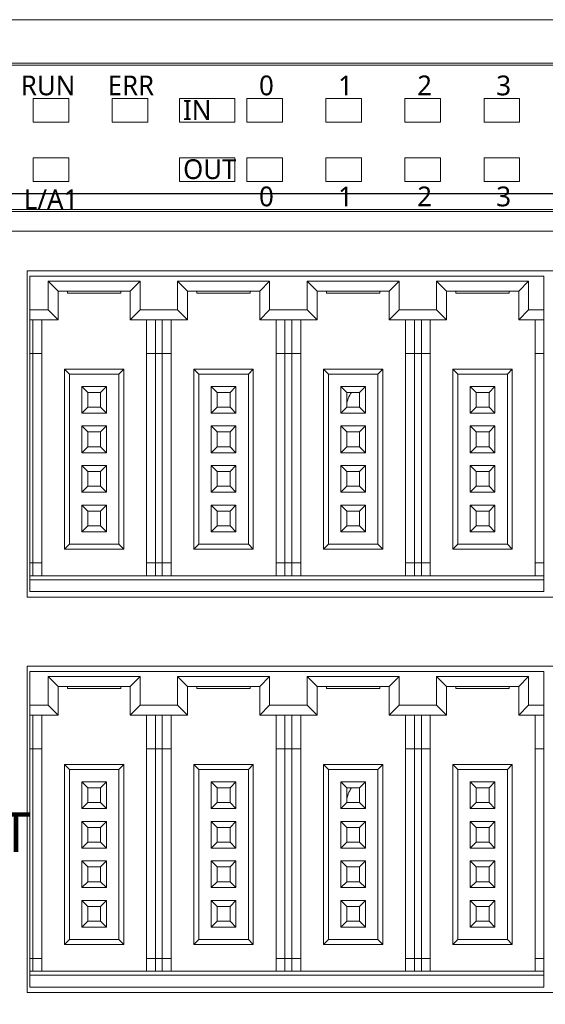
# Model space of a CAD drawing. Header units: millimetres. Extents: x 2293 to 4250, y -591 to 894.
# Tile 73 of 117: x 3938 to 3965, y 121 to 171. Entities that reach past the tile are written whole.
import ezdxf

# ---------------------------------------------------------------- set-up
doc = ezdxf.new("R2010")
doc.units = ezdxf.units.MM
doc.header["$PDSIZE"] = -1
doc.layers.add('1', color=7, linetype='Continuous', lineweight=13)
doc.dimstyles.new('ISO-25', dxfattribs={"dimtxt": 2.5, "dimasz": 2.5, "dimexe": 1.25, "dimexo": 0.625, "dimtad": 1, "dimtxsty": 'Standard', "dimcen": 2.5, "dimadec": 0, "dimazin": 0, "dimtfac": 1, "dimtmove": 0, "dimatfit": 3, "dimfxl": 1, "dimarcsym": 0})

# ---------------------------------------------------------------- blocks, each defined once
blk = doc.blocks.new('*D126')
at = {"color": 0, "lineweight": -2}
for p, q in [((4010.154, 161.753), (3882.554, 161.753)), ((3884.554, 157.673), (3884.554, 147.527)), ((3884.554, 130.833), (3884.554, 140.979)), ((3902.354, 126.753), (3882.554, 126.753))]:
    blk.add_line(p, q, dxfattribs=at)
at = {"color": 0}
for points in [[(3885.234, 157.673), (3883.874, 157.673), (3884.554, 161.753)], [(3883.874, 130.833), (3885.234, 130.833), (3884.554, 126.753)]]:
    blk.add_solid(points, dxfattribs=at)
at = {"layer": 'Defpoints', "color": 0}
for p in [(3884.554, 161.753), (4010.154, 161.753), (3902.354, 126.753)]:
    blk.add_point(p, dxfattribs=at)
at = {"color": 0, "insert": (3884.554, 144.253), "char_height": 3.5, "attachment_point": 5}
blk.add_mtext('(35)', dxfattribs=at)
blk = doc.blocks.new('*D128')
at = {"color": 0, "lineweight": -2}
for p, q in [((4010.154, 161.753), (4010.154, 82.702)), ((3902.354, 126.753), (3902.354, 82.702)), ((3906.434, 84.702), (4006.074, 84.702))]:
    blk.add_line(p, q, dxfattribs=at)
at = {"color": 0}
for points in [[(3906.434, 85.382), (3906.434, 84.022), (3902.354, 84.702)], [(4006.074, 84.022), (4006.074, 85.382), (4010.154, 84.702)]]:
    blk.add_solid(points, dxfattribs=at)
at = {"layer": 'Defpoints', "color": 0}
for p in [(4010.154, 161.753), (3902.354, 126.753), (4010.154, 84.702)]:
    blk.add_point(p, dxfattribs=at)
at = {"color": 0, "insert": (3956.254, 88.267), "char_height": 3.5, "attachment_point": 5}
blk.add_mtext('(107,8)', dxfattribs=at)

msp = doc.modelspace()

# ---------------------------------------------------------------- linework, layer by layer
at = {"layer": '1', "color": 92, "linetype": 'Continuous', "lineweight": 13}
for p, q in [((3907.054, 170.553), (4005.454, 170.553)), ((4005.454, 159.853), (3934.854, 159.853))]:
    msp.add_line(p, q, dxfattribs=at)
at = {"layer": '1', "color": 7, "linetype": 'Continuous', "lineweight": 18}
for p, q in [((3907.054, 170.553), (4005.454, 170.553)), ((3933.854, 168.353), (3981.114, 168.353)), ((3981.114, 168.253), (3933.854, 168.253)), ((3940.954, 166.573), (3939.154, 166.573)), ((3939.154, 166.573), (3939.154, 165.373)), ((3940.954, 166.573), (3939.154, 166.573)), ((3939.154, 166.573), (3939.154, 165.373)), ((3940.954, 165.373), (3940.954, 166.573)), ((3940.954, 165.373), (3940.954, 166.573)), ((3944.954, 166.573), (3943.154, 166.573)), ((3943.154, 166.573), (3943.154, 165.373)), ((3944.954, 166.573), (3943.154, 166.573)), ((3943.154, 166.573), (3943.154, 165.373)), ((3944.954, 165.373), (3944.954, 166.573)), ((3944.954, 165.373), (3944.954, 166.573)), ((3946.554, 166.573), (3946.554, 165.373)), ((3949.354, 166.573), (3946.554, 166.573)), ((3946.554, 166.573), (3946.554, 165.373)), ((3949.354, 166.573), (3946.554, 166.573)), ((3949.354, 165.373), (3949.354, 166.573)), ((3949.354, 165.373), (3949.354, 166.573)), ((3949.954, 166.573), (3949.954, 165.373)), ((3951.754, 166.573), (3949.954, 166.573)), ((3949.954, 166.573), (3949.954, 165.373)), ((3951.754, 166.573), (3949.954, 166.573)), ((3951.754, 165.373), (3951.754, 166.573)), ((3951.754, 165.373), (3951.754, 166.573)), ((3955.754, 166.573), (3953.954, 166.573)), ((3953.954, 166.573), (3953.954, 165.373)), ((3955.754, 166.573), (3953.954, 166.573)), ((3953.954, 166.573), (3953.954, 165.373)), ((3955.754, 165.373), (3955.754, 166.573)), ((3955.754, 165.373), (3955.754, 166.573)), ((3957.954, 166.573), (3957.954, 165.373)), ((3959.754, 166.573), (3957.954, 166.573)), ((3957.954, 166.573), (3957.954, 165.373)), ((3959.754, 166.573), (3957.954, 166.573)), ((3959.754, 165.373), (3959.754, 166.573)), ((3959.754, 165.373), (3959.754, 166.573)), ((3963.754, 166.573), (3961.954, 166.573)), ((3961.954, 166.573), (3961.954, 165.373)), ((3961.954, 166.573), (3961.954, 165.373)), ((3963.754, 166.573), (3961.954, 166.573)), ((3963.754, 165.373), (3963.754, 166.573)), ((3963.754, 165.373), (3963.754, 166.573)), ((3939.154, 165.373), (3940.954, 165.373)), ((3939.154, 165.373), (3940.954, 165.373)), ((3943.154, 165.373), (3944.954, 165.373)), ((3943.154, 165.373), (3944.954, 165.373)), ((3946.554, 165.373), (3949.354, 165.373)), ((3946.554, 165.373), (3949.354, 165.373)), ((3949.954, 165.373), (3951.754, 165.373)), ((3949.954, 165.373), (3951.754, 165.373)), ((3953.954, 165.373), (3955.754, 165.373)), ((3953.954, 165.373), (3955.754, 165.373)), ((3957.954, 165.373), (3959.754, 165.373)), ((3957.954, 165.373), (3959.754, 165.373)), ((3961.954, 165.373), (3963.754, 165.373)), ((3961.954, 165.373), (3963.754, 165.373)), ((3939.154, 163.573), (3939.154, 162.373)), ((3940.954, 163.573), (3939.154, 163.573)), ((3939.154, 163.573), (3939.154, 162.373)), ((3940.954, 163.573), (3939.154, 163.573)), ((3940.954, 162.373), (3940.954, 163.573)), ((3940.954, 162.373), (3940.954, 163.573)), ((3946.554, 163.573), (3946.554, 162.373)), ((3949.354, 163.573), (3946.554, 163.573)), ((3949.354, 163.573), (3946.554, 163.573)), ((3946.554, 163.573), (3946.554, 162.373)), ((3949.354, 162.373), (3949.354, 163.573)), ((3949.354, 162.373), (3949.354, 163.573)), ((3951.754, 163.573), (3949.954, 163.573)), ((3949.954, 163.573), (3949.954, 162.373)), ((3951.754, 163.573), (3949.954, 163.573)), ((3949.954, 163.573), (3949.954, 162.373)), ((3951.754, 162.373), (3951.754, 163.573)), ((3951.754, 162.373), (3951.754, 163.573)), ((3955.754, 163.573), (3953.954, 163.573)), ((3953.954, 163.573), (3953.954, 162.373)), ((3953.954, 163.573), (3953.954, 162.373)), ((3955.754, 163.573), (3953.954, 163.573)), ((3955.754, 162.373), (3955.754, 163.573)), ((3955.754, 162.373), (3955.754, 163.573)), ((3957.954, 163.573), (3957.954, 162.373)), ((3959.754, 163.573), (3957.954, 163.573)), ((3957.954, 163.573), (3957.954, 162.373)), ((3959.754, 163.573), (3957.954, 163.573)), ((3959.754, 162.373), (3959.754, 163.573)), ((3959.754, 162.373), (3959.754, 163.573)), ((3963.754, 163.573), (3961.954, 163.573)), ((3961.954, 163.573), (3961.954, 162.373)), ((3963.754, 163.573), (3961.954, 163.573)), ((3961.954, 163.573), (3961.954, 162.373)), ((3963.754, 162.373), (3963.754, 163.573)), ((3963.754, 162.373), (3963.754, 163.573)), ((3939.154, 162.373), (3940.954, 162.373)), ((3939.154, 162.373), (3940.954, 162.373)), ((3946.554, 162.373), (3949.354, 162.373)), ((3946.554, 162.373), (3949.354, 162.373)), ((3949.954, 162.373), (3951.754, 162.373)), ((3949.954, 162.373), (3951.754, 162.373)), ((3953.954, 162.373), (3955.754, 162.373)), ((3953.954, 162.373), (3955.754, 162.373)), ((3957.954, 162.373), (3959.754, 162.373)), ((3957.954, 162.373), (3959.754, 162.373)), ((3961.954, 162.373), (3963.754, 162.373)), ((3961.954, 162.373), (3963.754, 162.373)), ((3933.854, 160.953), (3981.114, 160.953)), ((3981.114, 160.853), (3934.854, 160.853)), ((4005.454, 159.853), (3934.854, 159.853)), ((3938.854, 141.353), (3938.854, 157.853)), ((3938.854, 157.853), (3991.254, 157.853)), ((3938.984, 157.578), (3964.984, 157.578)), ((3938.984, 155.878), (3938.984, 157.578)), ((3964.984, 157.578), (3964.984, 155.878)), ((3939.909, 157.328), (3940.409, 156.828)), ((3939.909, 157.328), (3939.909, 155.878)), ((3944.559, 157.328), (3939.909, 157.328)), ((3944.559, 157.328), (3944.059, 156.828)), ((3944.559, 155.878), (3944.559, 157.328)), ((3946.459, 157.328), (3946.959, 156.828)), ((3946.459, 157.328), (3946.459, 155.878)), ((3951.109, 157.328), (3946.459, 157.328)), ((3951.109, 157.328), (3950.609, 156.828)), ((3951.109, 155.878), (3951.109, 157.328)), ((3957.659, 157.328), (3953.009, 157.328)), ((3953.009, 157.328), (3953.509, 156.828)), ((3953.009, 157.328), (3953.009, 155.878)), ((3957.659, 157.328), (3957.159, 156.828)), ((3957.659, 155.878), (3957.659, 157.328)), ((3959.559, 157.328), (3959.559, 155.878)), ((3964.209, 157.328), (3959.559, 157.328)), ((3959.559, 157.328), (3960.059, 156.828)), ((3964.209, 157.328), (3963.709, 156.828)), ((3964.209, 155.878), (3964.209, 157.328)), ((3940.409, 156.828), (3940.409, 155.378)), ((3944.059, 156.828), (3940.409, 156.828)), ((3940.884, 156.728), (3940.884, 156.828)), ((3940.884, 156.728), (3943.584, 156.728)), ((3943.584, 156.728), (3943.584, 156.828)), ((3944.059, 155.378), (3944.059, 156.828)), ((3946.959, 156.828), (3946.959, 155.378)), ((3950.609, 156.828), (3946.959, 156.828)), ((3947.434, 156.728), (3947.434, 156.828)), ((3947.434, 156.728), (3950.134, 156.728)), ((3950.134, 156.728), (3950.134, 156.828)), ((3950.609, 155.378), (3950.609, 156.828)), ((3957.159, 156.828), (3953.509, 156.828)), ((3953.509, 156.828), (3953.509, 155.378)), ((3953.984, 156.728), (3953.984, 156.828)), ((3953.984, 156.728), (3956.684, 156.728)), ((3956.684, 156.728), (3956.684, 156.828)), ((3957.159, 155.378), (3957.159, 156.828)), ((3963.709, 156.828), (3960.059, 156.828)), ((3960.059, 156.828), (3960.059, 155.378)), ((3960.534, 156.728), (3960.534, 156.828)), ((3960.534, 156.728), (3963.234, 156.728)), ((3963.234, 156.728), (3963.234, 156.828)), ((3963.709, 155.378), (3963.709, 156.828)), ((3939.909, 155.878), (3938.984, 155.878)), ((3938.984, 155.878), (3938.984, 155.378)), ((3939.909, 155.878), (3940.409, 155.378)), ((3944.559, 155.878), (3944.059, 155.378)), ((3946.459, 155.878), (3944.559, 155.878)), ((3946.459, 155.878), (3946.959, 155.378)), ((3951.109, 155.878), (3950.609, 155.378)), ((3953.009, 155.878), (3951.109, 155.878)), ((3953.009, 155.878), (3953.509, 155.378)), ((3957.659, 155.878), (3957.159, 155.378)), ((3959.559, 155.878), (3957.659, 155.878)), ((3959.559, 155.878), (3960.059, 155.378)), ((3964.209, 155.878), (3963.709, 155.378)), ((3964.984, 155.878), (3964.209, 155.878)), ((3964.984, 155.378), (3964.984, 155.878)), ((3938.984, 155.378), (3938.984, 153.678)), ((3940.409, 155.378), (3938.984, 155.378)), ((3939.134, 155.378), (3939.134, 153.678)), ((3939.584, 155.378), (3939.584, 153.678)), ((3946.959, 155.378), (3944.059, 155.378)), ((3944.884, 153.678), (3944.884, 155.378)), ((3945.334, 153.678), (3945.334, 155.378)), ((3945.684, 155.378), (3945.684, 153.678)), ((3946.134, 155.378), (3946.134, 153.678)), ((3953.509, 155.378), (3950.609, 155.378)), ((3951.434, 153.678), (3951.434, 155.378)), ((3951.884, 153.678), (3951.884, 155.378)), ((3952.234, 155.378), (3952.234, 153.678)), ((3952.684, 155.378), (3952.684, 153.678)), ((3960.059, 155.378), (3957.159, 155.378)), ((3957.984, 153.678), (3957.984, 155.378)), ((3958.434, 153.678), (3958.434, 155.378)), ((3958.784, 155.378), (3958.784, 153.678)), ((3959.234, 155.378), (3959.234, 153.678)), ((3964.984, 155.378), (3963.709, 155.378)), ((3964.534, 153.678), (3964.534, 155.378)), ((3964.984, 153.678), (3964.984, 155.378)), ((3938.984, 153.678), (3938.984, 143.078)), ((3939.134, 153.678), (3938.984, 153.678)), ((3939.134, 153.678), (3939.134, 143.078)), ((3939.134, 153.678), (3939.584, 153.678)), ((3939.584, 153.678), (3939.584, 143.078)), ((3944.884, 143.078), (3944.884, 153.678)), ((3944.884, 153.678), (3945.334, 153.678)), ((3945.334, 143.078), (3945.334, 153.678)), ((3945.684, 153.678), (3945.334, 153.678)), ((3945.684, 153.678), (3945.684, 143.078)), ((3945.684, 153.678), (3946.134, 153.678)), ((3946.134, 153.678), (3946.134, 143.078)), ((3951.434, 143.078), (3951.434, 153.678)), ((3951.434, 153.678), (3951.884, 153.678)), ((3951.884, 143.078), (3951.884, 153.678)), ((3952.234, 153.678), (3951.884, 153.678)), ((3952.234, 153.678), (3952.234, 143.078)), ((3952.234, 153.678), (3952.684, 153.678)), ((3952.684, 153.678), (3952.684, 143.078)), ((3957.984, 143.078), (3957.984, 153.678)), ((3957.984, 153.678), (3958.434, 153.678)), ((3958.434, 143.078), (3958.434, 153.678)), ((3958.784, 153.678), (3958.434, 153.678)), ((3958.784, 153.678), (3958.784, 143.078)), ((3958.784, 153.678), (3959.234, 153.678)), ((3959.234, 153.678), (3959.234, 143.078)), ((3964.534, 143.078), (3964.534, 153.678)), ((3964.534, 153.678), (3964.984, 153.678)), ((3964.984, 143.078), (3964.984, 153.678)), ((3940.734, 152.878), (3940.734, 143.778)), ((3943.734, 152.878), (3940.734, 152.878)), ((3940.734, 152.878), (3940.984, 152.628)), ((3943.484, 152.628), (3940.984, 152.628)), ((3940.984, 152.628), (3940.984, 144.028)), ((3943.734, 152.878), (3943.484, 152.628)), ((3943.484, 144.028), (3943.484, 152.628)), ((3943.734, 143.778), (3943.734, 152.878)), ((3947.284, 152.878), (3947.284, 143.778)), ((3947.284, 152.878), (3947.534, 152.628)), ((3950.284, 152.878), (3947.284, 152.878)), ((3950.034, 152.628), (3947.534, 152.628)), ((3947.534, 152.628), (3947.534, 144.028)), ((3950.284, 152.878), (3950.034, 152.628)), ((3950.034, 144.028), (3950.034, 152.628)), ((3950.284, 143.778), (3950.284, 152.878)), ((3956.834, 152.878), (3953.834, 152.878)), ((3953.834, 152.878), (3954.084, 152.628)), ((3953.834, 152.878), (3953.834, 143.778)), ((3956.584, 152.628), (3954.084, 152.628)), ((3954.084, 152.628), (3954.084, 144.028)), ((3956.834, 152.878), (3956.584, 152.628)), ((3956.584, 144.028), (3956.584, 152.628)), ((3956.834, 143.778), (3956.834, 152.878)), ((3960.384, 152.878), (3960.384, 143.778)), ((3960.384, 152.878), (3960.634, 152.628)), ((3963.384, 152.878), (3960.384, 152.878)), ((3960.634, 152.628), (3960.634, 144.028)), ((3963.134, 152.628), (3960.634, 152.628)), ((3963.384, 152.878), (3963.134, 152.628)), ((3963.134, 144.028), (3963.134, 152.628)), ((3963.384, 143.778), (3963.384, 152.878)), ((3941.609, 152.003), (3941.909, 151.703)), ((3941.609, 152.003), (3941.609, 150.653)), ((3942.859, 152.003), (3941.609, 152.003)), ((3942.859, 152.003), (3942.559, 151.703)), ((3942.859, 150.653), (3942.859, 152.003)), ((3949.409, 152.003), (3948.159, 152.003)), ((3948.159, 152.003), (3948.459, 151.703)), ((3948.159, 152.003), (3948.159, 150.653)), ((3949.409, 152.003), (3949.109, 151.703)), ((3949.409, 150.653), (3949.409, 152.003)), ((3954.709, 152.003), (3955.009, 151.703)), ((3954.709, 152.003), (3954.709, 150.653)), ((3955.959, 152.003), (3954.709, 152.003)), ((3955.959, 152.003), (3955.659, 151.703)), ((3955.959, 150.653), (3955.959, 152.003)), ((3961.259, 152.003), (3961.559, 151.703)), ((3961.259, 152.003), (3961.259, 150.653)), ((3962.509, 152.003), (3961.259, 152.003)), ((3962.509, 152.003), (3962.209, 151.703)), ((3962.509, 150.653), (3962.509, 152.003)), ((3941.909, 151.703), (3941.909, 150.953)), ((3942.559, 151.703), (3941.909, 151.703)), ((3942.559, 150.953), (3942.559, 151.703)), ((3949.109, 151.703), (3948.459, 151.703)), ((3948.459, 151.703), (3948.459, 150.953)), ((3949.109, 150.953), (3949.109, 151.703)), ((3955.009, 151.703), (3955.009, 150.953)), ((3955.659, 151.703), (3955.009, 151.703)), ((3955.659, 150.953), (3955.659, 151.703)), ((3961.559, 151.703), (3961.559, 150.953)), ((3962.209, 151.703), (3961.559, 151.703)), ((3962.209, 150.953), (3962.209, 151.703)), ((3941.609, 150.653), (3941.909, 150.953)), ((3941.909, 150.953), (3942.559, 150.953)), ((3942.859, 150.653), (3942.559, 150.953)), ((3948.159, 150.653), (3948.459, 150.953)), ((3948.459, 150.953), (3949.109, 150.953)), ((3949.409, 150.653), (3949.109, 150.953)), ((3954.709, 150.653), (3955.009, 150.953)), ((3955.009, 150.953), (3955.659, 150.953)), ((3955.959, 150.653), (3955.659, 150.953)), ((3961.259, 150.653), (3961.559, 150.953)), ((3961.559, 150.953), (3962.209, 150.953)), ((3962.509, 150.653), (3962.209, 150.953)), ((3941.609, 150.653), (3942.859, 150.653)), ((3948.159, 150.653), (3949.409, 150.653)), ((3954.709, 150.653), (3955.959, 150.653)), ((3961.259, 150.653), (3962.509, 150.653)), ((3941.609, 150.003), (3941.909, 149.703)), ((3941.609, 150.003), (3941.609, 148.653)), ((3942.859, 150.003), (3941.609, 150.003)), ((3942.859, 150.003), (3942.559, 149.703)), ((3942.859, 148.653), (3942.859, 150.003)), ((3948.159, 150.003), (3948.159, 148.653)), ((3949.409, 150.003), (3948.159, 150.003)), ((3948.159, 150.003), (3948.459, 149.703)), ((3949.409, 150.003), (3949.109, 149.703)), ((3949.409, 148.653), (3949.409, 150.003)), ((3954.709, 150.003), (3955.009, 149.703)), ((3954.709, 150.003), (3954.709, 148.653)), ((3955.959, 150.003), (3954.709, 150.003)), ((3955.959, 150.003), (3955.659, 149.703)), ((3955.959, 148.653), (3955.959, 150.003)), ((3961.259, 150.003), (3961.259, 148.653)), ((3962.509, 150.003), (3961.259, 150.003)), ((3961.259, 150.003), (3961.559, 149.703)), ((3962.509, 150.003), (3962.209, 149.703)), ((3962.509, 148.653), (3962.509, 150.003)), ((3942.559, 149.703), (3941.909, 149.703)), ((3941.909, 149.703), (3941.909, 148.953)), ((3942.559, 148.953), (3942.559, 149.703)), ((3949.109, 149.703), (3948.459, 149.703)), ((3948.459, 149.703), (3948.459, 148.953)), ((3949.109, 148.953), (3949.109, 149.703)), ((3955.009, 149.703), (3955.009, 148.953)), ((3955.659, 149.703), (3955.009, 149.703)), ((3955.659, 148.953), (3955.659, 149.703)), ((3961.559, 149.703), (3961.559, 148.953)), ((3962.209, 149.703), (3961.559, 149.703)), ((3962.209, 148.953), (3962.209, 149.703)), ((3941.609, 148.653), (3941.909, 148.953)), ((3941.909, 148.953), (3942.559, 148.953)), ((3942.859, 148.653), (3942.559, 148.953)), ((3948.159, 148.653), (3948.459, 148.953)), ((3948.459, 148.953), (3949.109, 148.953)), ((3949.409, 148.653), (3949.109, 148.953)), ((3954.709, 148.653), (3955.009, 148.953)), ((3955.009, 148.953), (3955.659, 148.953)), ((3955.959, 148.653), (3955.659, 148.953)), ((3961.259, 148.653), (3961.559, 148.953)), ((3961.559, 148.953), (3962.209, 148.953)), ((3962.509, 148.653), (3962.209, 148.953)), ((3941.609, 148.653), (3942.859, 148.653)), ((3948.159, 148.653), (3949.409, 148.653)), ((3954.709, 148.653), (3955.959, 148.653)), ((3961.259, 148.653), (3962.509, 148.653)), ((3941.609, 148.003), (3941.909, 147.703)), ((3941.609, 148.003), (3941.609, 146.653)), ((3942.859, 148.003), (3941.609, 148.003)), ((3942.859, 148.003), (3942.559, 147.703)), ((3942.859, 146.653), (3942.859, 148.003)), ((3949.409, 148.003), (3948.159, 148.003)), ((3948.159, 148.003), (3948.459, 147.703)), ((3948.159, 148.003), (3948.159, 146.653)), ((3949.409, 148.003), (3949.109, 147.703)), ((3949.409, 146.653), (3949.409, 148.003)), ((3954.709, 148.003), (3954.709, 146.653)), ((3955.959, 148.003), (3954.709, 148.003)), ((3954.709, 148.003), (3955.009, 147.703)), ((3955.959, 148.003), (3955.659, 147.703)), ((3955.959, 146.653), (3955.959, 148.003)), ((3961.259, 148.003), (3961.559, 147.703)), ((3961.259, 148.003), (3961.259, 146.653)), ((3962.509, 148.003), (3961.259, 148.003)), ((3962.509, 148.003), (3962.209, 147.703)), ((3962.509, 146.653), (3962.509, 148.003)), ((3941.909, 147.703), (3941.909, 146.953)), ((3942.559, 147.703), (3941.909, 147.703)), ((3942.559, 146.953), (3942.559, 147.703)), ((3949.109, 147.703), (3948.459, 147.703)), ((3948.459, 147.703), (3948.459, 146.953)), ((3949.109, 146.953), (3949.109, 147.703)), ((3955.009, 147.703), (3955.009, 146.953)), ((3955.659, 147.703), (3955.009, 147.703)), ((3955.659, 146.953), (3955.659, 147.703)), ((3962.209, 147.703), (3961.559, 147.703)), ((3961.559, 147.703), (3961.559, 146.953)), ((3962.209, 146.953), (3962.209, 147.703)), ((3941.609, 146.653), (3941.909, 146.953)), ((3941.909, 146.953), (3942.559, 146.953)), ((3942.859, 146.653), (3942.559, 146.953)), ((3948.159, 146.653), (3948.459, 146.953)), ((3948.459, 146.953), (3949.109, 146.953)), ((3949.409, 146.653), (3949.109, 146.953)), ((3954.709, 146.653), (3955.009, 146.953)), ((3955.009, 146.953), (3955.659, 146.953)), ((3955.959, 146.653), (3955.659, 146.953)), ((3961.259, 146.653), (3961.559, 146.953)), ((3961.559, 146.953), (3962.209, 146.953)), ((3962.509, 146.653), (3962.209, 146.953)), ((3941.609, 146.653), (3942.859, 146.653)), ((3948.159, 146.653), (3949.409, 146.653)), ((3954.709, 146.653), (3955.959, 146.653)), ((3961.259, 146.653), (3962.509, 146.653)), ((3942.859, 146.003), (3941.609, 146.003)), ((3941.609, 146.003), (3941.909, 145.703)), ((3941.609, 146.003), (3941.609, 144.653)), ((3942.859, 146.003), (3942.559, 145.703)), ((3942.859, 144.653), (3942.859, 146.003)), ((3948.159, 146.003), (3948.159, 144.653)), ((3949.409, 146.003), (3948.159, 146.003)), ((3948.159, 146.003), (3948.459, 145.703)), ((3949.409, 146.003), (3949.109, 145.703)), ((3949.409, 144.653), (3949.409, 146.003)), ((3954.709, 146.003), (3954.709, 144.653)), ((3955.959, 146.003), (3954.709, 146.003)), ((3954.709, 146.003), (3955.009, 145.703)), ((3955.959, 146.003), (3955.659, 145.703)), ((3955.959, 144.653), (3955.959, 146.003)), ((3962.509, 146.003), (3961.259, 146.003)), ((3961.259, 146.003), (3961.559, 145.703)), ((3961.259, 146.003), (3961.259, 144.653)), ((3962.509, 146.003), (3962.209, 145.703)), ((3962.509, 144.653), (3962.509, 146.003)), ((3942.559, 145.703), (3941.909, 145.703)), ((3941.909, 145.703), (3941.909, 144.953)), ((3942.559, 144.953), (3942.559, 145.703)), ((3948.459, 145.703), (3948.459, 144.953)), ((3949.109, 145.703), (3948.459, 145.703)), ((3949.109, 144.953), (3949.109, 145.703)), ((3955.009, 145.703), (3955.009, 144.953)), ((3955.659, 145.703), (3955.009, 145.703)), ((3955.659, 144.953), (3955.659, 145.703)), ((3962.209, 145.703), (3961.559, 145.703)), ((3961.559, 145.703), (3961.559, 144.953)), ((3962.209, 144.953), (3962.209, 145.703)), ((3941.609, 144.653), (3941.909, 144.953)), ((3941.909, 144.953), (3942.559, 144.953)), ((3942.859, 144.653), (3942.559, 144.953)), ((3948.159, 144.653), (3948.459, 144.953)), ((3948.459, 144.953), (3949.109, 144.953)), ((3949.409, 144.653), (3949.109, 144.953)), ((3954.709, 144.653), (3955.009, 144.953)), ((3955.009, 144.953), (3955.659, 144.953)), ((3955.959, 144.653), (3955.659, 144.953)), ((3961.259, 144.653), (3961.559, 144.953)), ((3961.559, 144.953), (3962.209, 144.953)), ((3962.509, 144.653), (3962.209, 144.953)), ((3941.609, 144.653), (3942.859, 144.653)), ((3948.159, 144.653), (3949.409, 144.653)), ((3954.709, 144.653), (3955.959, 144.653)), ((3961.259, 144.653), (3962.509, 144.653)), ((3940.734, 143.778), (3940.984, 144.028)), ((3940.984, 144.028), (3943.484, 144.028)), ((3943.734, 143.778), (3943.484, 144.028)), ((3947.284, 143.778), (3947.534, 144.028)), ((3947.534, 144.028), (3950.034, 144.028)), ((3950.284, 143.778), (3950.034, 144.028)), ((3953.834, 143.778), (3954.084, 144.028)), ((3954.084, 144.028), (3956.584, 144.028)), ((3956.834, 143.778), (3956.584, 144.028)), ((3960.384, 143.778), (3960.634, 144.028)), ((3960.634, 144.028), (3963.134, 144.028)), ((3963.384, 143.778), (3963.134, 144.028)), ((3940.734, 143.778), (3943.734, 143.778)), ((3947.284, 143.778), (3950.284, 143.778)), ((3953.834, 143.778), (3956.834, 143.778)), ((3960.384, 143.778), (3963.384, 143.778)), ((3938.984, 143.078), (3938.984, 142.428)), ((3939.134, 143.078), (3938.984, 143.078)), ((3939.134, 143.078), (3939.134, 142.428)), ((3939.584, 143.078), (3939.134, 143.078)), ((3939.584, 143.078), (3939.584, 142.428)), ((3945.334, 143.078), (3944.884, 143.078)), ((3944.884, 142.428), (3944.884, 143.078)), ((3945.334, 142.428), (3945.334, 143.078)), ((3945.684, 143.078), (3945.334, 143.078)), ((3945.684, 143.078), (3945.684, 142.428)), ((3946.134, 143.078), (3945.684, 143.078)), ((3946.134, 143.078), (3946.134, 142.428)), ((3951.884, 143.078), (3951.434, 143.078)), ((3951.434, 142.428), (3951.434, 143.078)), ((3952.234, 143.078), (3951.884, 143.078)), ((3951.884, 142.428), (3951.884, 143.078)), ((3952.234, 143.078), (3952.234, 142.428)), ((3952.684, 143.078), (3952.234, 143.078)), ((3952.684, 143.078), (3952.684, 142.428)), ((3958.434, 143.078), (3957.984, 143.078)), ((3957.984, 142.428), (3957.984, 143.078)), ((3958.434, 142.428), (3958.434, 143.078)), ((3958.784, 143.078), (3958.434, 143.078)), ((3959.234, 143.078), (3958.784, 143.078)), ((3958.784, 143.078), (3958.784, 142.428)), ((3959.234, 143.078), (3959.234, 142.428)), ((3964.984, 143.078), (3964.534, 143.078)), ((3964.534, 142.428), (3964.534, 143.078)), ((3964.984, 142.428), (3964.984, 143.078)), ((3938.984, 142.428), (3964.984, 142.428)), ((3938.984, 142.428), (3938.984, 142.228)), ((3964.984, 142.228), (3964.984, 142.428)), ((3938.984, 141.628), (3938.984, 142.228)), ((3938.984, 142.228), (3964.984, 142.228)), ((3964.984, 142.228), (3964.984, 141.628)), ((3964.984, 141.628), (3938.984, 141.628)), ((3991.254, 141.353), (3938.854, 141.353)), ((3938.854, 121.353), (3938.854, 137.853)), ((3938.854, 137.853), (3991.254, 137.853)), ((3938.984, 137.578), (3964.984, 137.578)), ((3938.984, 135.878), (3938.984, 137.578)), ((3964.984, 137.578), (3964.984, 135.878)), ((3939.909, 137.328), (3940.409, 136.828)), ((3939.909, 137.328), (3939.909, 135.878)), ((3944.559, 137.328), (3939.909, 137.328)), ((3944.559, 137.328), (3944.059, 136.828)), ((3944.559, 135.878), (3944.559, 137.328)), ((3951.109, 137.328), (3946.459, 137.328)), ((3946.459, 137.328), (3946.959, 136.828)), ((3946.459, 137.328), (3946.459, 135.878)), ((3951.109, 137.328), (3950.609, 136.828)), ((3951.109, 135.878), (3951.109, 137.328)), ((3957.659, 137.328), (3953.009, 137.328)), ((3953.009, 137.328), (3953.509, 136.828)), ((3953.009, 137.328), (3953.009, 135.878)), ((3957.659, 137.328), (3957.159, 136.828)), ((3957.659, 135.878), (3957.659, 137.328)), ((3959.559, 137.328), (3959.559, 135.878)), ((3964.209, 137.328), (3959.559, 137.328)), ((3959.559, 137.328), (3960.059, 136.828)), ((3964.209, 137.328), (3963.709, 136.828)), ((3964.209, 135.878), (3964.209, 137.328)), ((3940.409, 136.828), (3940.409, 135.378)), ((3944.059, 136.828), (3940.409, 136.828)), ((3940.884, 136.728), (3940.884, 136.828)), ((3940.884, 136.728), (3943.584, 136.728)), ((3943.584, 136.728), (3943.584, 136.828)), ((3944.059, 135.378), (3944.059, 136.828)), ((3950.609, 136.828), (3946.959, 136.828)), ((3946.959, 136.828), (3946.959, 135.378)), ((3947.434, 136.728), (3947.434, 136.828)), ((3947.434, 136.728), (3950.134, 136.728)), ((3950.134, 136.728), (3950.134, 136.828)), ((3950.609, 135.378), (3950.609, 136.828)), ((3957.159, 136.828), (3953.509, 136.828)), ((3953.509, 136.828), (3953.509, 135.378)), ((3953.984, 136.728), (3953.984, 136.828)), ((3953.984, 136.728), (3956.684, 136.728)), ((3956.684, 136.728), (3956.684, 136.828)), ((3957.159, 135.378), (3957.159, 136.828)), ((3963.709, 136.828), (3960.059, 136.828)), ((3960.059, 136.828), (3960.059, 135.378)), ((3960.534, 136.728), (3960.534, 136.828)), ((3960.534, 136.728), (3963.234, 136.728)), ((3963.234, 136.728), (3963.234, 136.828)), ((3963.709, 135.378), (3963.709, 136.828)), ((3938.984, 135.878), (3938.984, 135.378)), ((3939.909, 135.878), (3938.984, 135.878)), ((3939.909, 135.878), (3940.409, 135.378)), ((3944.559, 135.878), (3944.059, 135.378)), ((3946.459, 135.878), (3944.559, 135.878)), ((3946.459, 135.878), (3946.959, 135.378)), ((3951.109, 135.878), (3950.609, 135.378)), ((3953.009, 135.878), (3951.109, 135.878)), ((3953.009, 135.878), (3953.509, 135.378)), ((3957.659, 135.878), (3957.159, 135.378)), ((3959.559, 135.878), (3957.659, 135.878)), ((3959.559, 135.878), (3960.059, 135.378)), ((3964.209, 135.878), (3963.709, 135.378)), ((3964.984, 135.878), (3964.209, 135.878)), ((3964.984, 135.378), (3964.984, 135.878)), ((3938.984, 135.378), (3938.984, 133.678)), ((3940.409, 135.378), (3938.984, 135.378)), ((3939.134, 135.378), (3939.134, 133.678)), ((3939.584, 135.378), (3939.584, 133.678)), ((3946.959, 135.378), (3944.059, 135.378)), ((3944.884, 133.678), (3944.884, 135.378)), ((3945.334, 133.678), (3945.334, 135.378)), ((3945.684, 135.378), (3945.684, 133.678)), ((3946.134, 135.378), (3946.134, 133.678)), ((3953.509, 135.378), (3950.609, 135.378)), ((3951.434, 133.678), (3951.434, 135.378)), ((3951.884, 133.678), (3951.884, 135.378)), ((3952.234, 135.378), (3952.234, 133.678)), ((3952.684, 135.378), (3952.684, 133.678)), ((3960.059, 135.378), (3957.159, 135.378)), ((3957.984, 133.678), (3957.984, 135.378)), ((3958.434, 133.678), (3958.434, 135.378)), ((3958.784, 135.378), (3958.784, 133.678)), ((3959.234, 135.378), (3959.234, 133.678)), ((3964.984, 135.378), (3963.709, 135.378)), ((3964.534, 133.678), (3964.534, 135.378)), ((3964.984, 133.678), (3964.984, 135.378)), ((3938.984, 133.678), (3938.984, 123.078)), ((3939.134, 133.678), (3938.984, 133.678)), ((3939.134, 133.678), (3939.134, 123.078)), ((3939.134, 133.678), (3939.584, 133.678)), ((3939.584, 133.678), (3939.584, 123.078)), ((3944.884, 123.078), (3944.884, 133.678)), ((3944.884, 133.678), (3945.334, 133.678)), ((3945.334, 123.078), (3945.334, 133.678)), ((3945.684, 133.678), (3945.334, 133.678)), ((3945.684, 133.678), (3945.684, 123.078)), ((3945.684, 133.678), (3946.134, 133.678)), ((3946.134, 133.678), (3946.134, 123.078)), ((3951.434, 123.078), (3951.434, 133.678)), ((3951.434, 133.678), (3951.884, 133.678)), ((3951.884, 123.078), (3951.884, 133.678)), ((3952.234, 133.678), (3951.884, 133.678)), ((3952.234, 133.678), (3952.234, 123.078)), ((3952.234, 133.678), (3952.684, 133.678)), ((3952.684, 133.678), (3952.684, 123.078)), ((3957.984, 123.078), (3957.984, 133.678)), ((3957.984, 133.678), (3958.434, 133.678)), ((3958.434, 123.078), (3958.434, 133.678)), ((3958.784, 133.678), (3958.434, 133.678)), ((3958.784, 133.678), (3958.784, 123.078)), ((3958.784, 133.678), (3959.234, 133.678)), ((3959.234, 133.678), (3959.234, 123.078)), ((3964.534, 123.078), (3964.534, 133.678)), ((3964.534, 133.678), (3964.984, 133.678)), ((3964.984, 123.078), (3964.984, 133.678)), ((3940.734, 132.878), (3940.734, 123.778)), ((3943.734, 132.878), (3940.734, 132.878)), ((3940.734, 132.878), (3940.984, 132.628)), ((3943.484, 132.628), (3940.984, 132.628)), ((3940.984, 132.628), (3940.984, 124.028)), ((3943.734, 132.878), (3943.484, 132.628)), ((3943.484, 124.028), (3943.484, 132.628)), ((3943.734, 123.778), (3943.734, 132.878)), ((3947.284, 132.878), (3947.284, 123.778)), ((3947.284, 132.878), (3947.534, 132.628)), ((3950.284, 132.878), (3947.284, 132.878)), ((3950.034, 132.628), (3947.534, 132.628)), ((3947.534, 132.628), (3947.534, 124.028)), ((3950.284, 132.878), (3950.034, 132.628)), ((3950.034, 124.028), (3950.034, 132.628)), ((3950.284, 123.778), (3950.284, 132.878)), ((3953.834, 132.878), (3953.834, 123.778)), ((3956.834, 132.878), (3953.834, 132.878)), ((3953.834, 132.878), (3954.084, 132.628)), ((3954.084, 132.628), (3954.084, 124.028)), ((3956.584, 132.628), (3954.084, 132.628)), ((3956.834, 132.878), (3956.584, 132.628)), ((3956.584, 124.028), (3956.584, 132.628)), ((3956.834, 123.778), (3956.834, 132.878)), ((3960.384, 132.878), (3960.634, 132.628)), ((3963.384, 132.878), (3960.384, 132.878)), ((3960.384, 132.878), (3960.384, 123.778)), ((3960.634, 132.628), (3960.634, 124.028)), ((3963.134, 132.628), (3960.634, 132.628)), ((3963.384, 132.878), (3963.134, 132.628)), ((3963.134, 124.028), (3963.134, 132.628)), ((3963.384, 123.778), (3963.384, 132.878)), ((3942.859, 132.003), (3941.609, 132.003)), ((3941.609, 132.003), (3941.909, 131.703)), ((3941.609, 132.003), (3941.609, 130.653)), ((3942.859, 132.003), (3942.559, 131.703)), ((3942.859, 130.653), (3942.859, 132.003)), ((3949.409, 132.003), (3948.159, 132.003)), ((3948.159, 132.003), (3948.459, 131.703)), ((3948.159, 132.003), (3948.159, 130.653)), ((3949.409, 132.003), (3949.109, 131.703)), ((3949.409, 130.653), (3949.409, 132.003)), ((3954.709, 132.003), (3955.009, 131.703)), ((3954.709, 132.003), (3954.709, 130.653)), ((3955.959, 132.003), (3954.709, 132.003)), ((3955.959, 132.003), (3955.659, 131.703)), ((3955.959, 130.653), (3955.959, 132.003)), ((3961.259, 132.003), (3961.559, 131.703)), ((3961.259, 132.003), (3961.259, 130.653)), ((3962.509, 132.003), (3961.259, 132.003)), ((3962.509, 132.003), (3962.209, 131.703)), ((3962.509, 130.653), (3962.509, 132.003)), ((3942.559, 131.703), (3941.909, 131.703)), ((3941.909, 131.703), (3941.909, 130.953)), ((3942.559, 130.953), (3942.559, 131.703)), ((3949.109, 131.703), (3948.459, 131.703)), ((3948.459, 131.703), (3948.459, 130.953)), ((3949.109, 130.953), (3949.109, 131.703)), ((3955.659, 131.703), (3955.009, 131.703)), ((3955.009, 131.703), (3955.009, 130.953)), ((3955.659, 130.953), (3955.659, 131.703)), ((3961.559, 131.703), (3961.559, 130.953)), ((3962.209, 131.703), (3961.559, 131.703)), ((3962.209, 130.953), (3962.209, 131.703)), ((3941.609, 130.653), (3941.909, 130.953)), ((3941.609, 130.653), (3942.859, 130.653)), ((3941.909, 130.953), (3942.559, 130.953)), ((3942.859, 130.653), (3942.559, 130.953)), ((3948.159, 130.653), (3948.459, 130.953)), ((3948.159, 130.653), (3949.409, 130.653)), ((3948.459, 130.953), (3949.109, 130.953)), ((3949.409, 130.653), (3949.109, 130.953)), ((3954.709, 130.653), (3955.009, 130.953)), ((3954.709, 130.653), (3955.959, 130.653)), ((3955.009, 130.953), (3955.659, 130.953)), ((3955.959, 130.653), (3955.659, 130.953)), ((3961.259, 130.653), (3961.559, 130.953)), ((3961.259, 130.653), (3962.509, 130.653)), ((3961.559, 130.953), (3962.209, 130.953)), ((3962.509, 130.653), (3962.209, 130.953)), ((3941.609, 130.003), (3941.909, 129.703)), ((3941.609, 130.003), (3941.609, 128.653)), ((3942.859, 130.003), (3941.609, 130.003)), ((3942.859, 130.003), (3942.559, 129.703)), ((3942.859, 128.653), (3942.859, 130.003)), ((3948.159, 130.003), (3948.159, 128.653)), ((3949.409, 130.003), (3948.159, 130.003)), ((3948.159, 130.003), (3948.459, 129.703)), ((3949.409, 130.003), (3949.109, 129.703)), ((3949.409, 128.653), (3949.409, 130.003)), ((3954.709, 130.003), (3955.009, 129.703)), ((3954.709, 130.003), (3954.709, 128.653)), ((3955.959, 130.003), (3954.709, 130.003)), ((3955.959, 130.003), (3955.659, 129.703)), ((3955.959, 128.653), (3955.959, 130.003)), ((3961.259, 130.003), (3961.259, 128.653)), ((3962.509, 130.003), (3961.259, 130.003)), ((3961.259, 130.003), (3961.559, 129.703)), ((3962.509, 130.003), (3962.209, 129.703)), ((3962.509, 128.653), (3962.509, 130.003)), ((3941.909, 129.703), (3941.909, 128.953)), ((3942.559, 129.703), (3941.909, 129.703)), ((3942.559, 128.953), (3942.559, 129.703)), ((3949.109, 129.703), (3948.459, 129.703)), ((3948.459, 129.703), (3948.459, 128.953)), ((3949.109, 128.953), (3949.109, 129.703)), ((3955.009, 129.703), (3955.009, 128.953)), ((3955.659, 129.703), (3955.009, 129.703)), ((3955.659, 128.953), (3955.659, 129.703)), ((3961.559, 129.703), (3961.559, 128.953)), ((3962.209, 129.703), (3961.559, 129.703)), ((3962.209, 128.953), (3962.209, 129.703)), ((3941.609, 128.653), (3941.909, 128.953)), ((3941.609, 128.653), (3942.859, 128.653)), ((3941.909, 128.953), (3942.559, 128.953)), ((3942.859, 128.653), (3942.559, 128.953)), ((3948.159, 128.653), (3948.459, 128.953)), ((3948.159, 128.653), (3949.409, 128.653)), ((3948.459, 128.953), (3949.109, 128.953)), ((3949.409, 128.653), (3949.109, 128.953)), ((3954.709, 128.653), (3955.009, 128.953)), ((3954.709, 128.653), (3955.959, 128.653)), ((3955.009, 128.953), (3955.659, 128.953)), ((3955.959, 128.653), (3955.659, 128.953)), ((3961.259, 128.653), (3961.559, 128.953)), ((3961.259, 128.653), (3962.509, 128.653)), ((3961.559, 128.953), (3962.209, 128.953)), ((3962.509, 128.653), (3962.209, 128.953)), ((3941.609, 128.003), (3941.609, 126.653)), ((3942.859, 128.003), (3941.609, 128.003)), ((3941.609, 128.003), (3941.909, 127.703)), ((3942.859, 128.003), (3942.559, 127.703)), ((3942.859, 126.653), (3942.859, 128.003)), ((3948.159, 128.003), (3948.459, 127.703)), ((3948.159, 128.003), (3948.159, 126.653)), ((3949.409, 128.003), (3948.159, 128.003)), ((3949.409, 128.003), (3949.109, 127.703)), ((3949.409, 126.653), (3949.409, 128.003)), ((3954.709, 128.003), (3955.009, 127.703)), ((3954.709, 128.003), (3954.709, 126.653)), ((3955.959, 128.003), (3954.709, 128.003)), ((3955.959, 128.003), (3955.659, 127.703)), ((3955.959, 126.653), (3955.959, 128.003)), ((3961.259, 128.003), (3961.259, 126.653)), ((3962.509, 128.003), (3961.259, 128.003)), ((3961.259, 128.003), (3961.559, 127.703)), ((3962.509, 128.003), (3962.209, 127.703)), ((3962.509, 126.653), (3962.509, 128.003)), ((3942.559, 127.703), (3941.909, 127.703)), ((3941.909, 127.703), (3941.909, 126.953)), ((3942.559, 126.953), (3942.559, 127.703)), ((3948.459, 127.703), (3948.459, 126.953)), ((3949.109, 127.703), (3948.459, 127.703)), ((3949.109, 126.953), (3949.109, 127.703)), ((3955.009, 127.703), (3955.009, 126.953)), ((3955.659, 127.703), (3955.009, 127.703)), ((3955.659, 126.953), (3955.659, 127.703)), ((3962.209, 127.703), (3961.559, 127.703)), ((3961.559, 127.703), (3961.559, 126.953)), ((3962.209, 126.953), (3962.209, 127.703)), ((3941.609, 126.653), (3941.909, 126.953)), ((3941.609, 126.653), (3942.859, 126.653)), ((3941.909, 126.953), (3942.559, 126.953)), ((3942.859, 126.653), (3942.559, 126.953)), ((3948.159, 126.653), (3948.459, 126.953)), ((3948.159, 126.653), (3949.409, 126.653)), ((3948.459, 126.953), (3949.109, 126.953)), ((3949.409, 126.653), (3949.109, 126.953)), ((3954.709, 126.653), (3955.009, 126.953)), ((3954.709, 126.653), (3955.959, 126.653)), ((3955.009, 126.953), (3955.659, 126.953)), ((3955.959, 126.653), (3955.659, 126.953)), ((3961.259, 126.653), (3961.559, 126.953)), ((3961.259, 126.653), (3962.509, 126.653)), ((3961.559, 126.953), (3962.209, 126.953)), ((3962.509, 126.653), (3962.209, 126.953)), ((3942.859, 126.003), (3941.609, 126.003)), ((3941.609, 126.003), (3941.909, 125.703)), ((3941.609, 126.003), (3941.609, 124.653)), ((3942.859, 126.003), (3942.559, 125.703)), ((3942.859, 124.653), (3942.859, 126.003)), ((3948.159, 126.003), (3948.159, 124.653)), ((3949.409, 126.003), (3948.159, 126.003)), ((3948.159, 126.003), (3948.459, 125.703)), ((3949.409, 126.003), (3949.109, 125.703)), ((3949.409, 124.653), (3949.409, 126.003)), ((3954.709, 126.003), (3955.009, 125.703)), ((3954.709, 126.003), (3954.709, 124.653)), ((3955.959, 126.003), (3954.709, 126.003)), ((3955.959, 126.003), (3955.659, 125.703)), ((3955.959, 124.653), (3955.959, 126.003)), ((3961.259, 126.003), (3961.559, 125.703)), ((3961.259, 126.003), (3961.259, 124.653)), ((3962.509, 126.003), (3961.259, 126.003)), ((3962.509, 126.003), (3962.209, 125.703)), ((3962.509, 124.653), (3962.509, 126.003)), ((3942.559, 125.703), (3941.909, 125.703)), ((3941.909, 125.703), (3941.909, 124.953)), ((3942.559, 124.953), (3942.559, 125.703)), ((3948.459, 125.703), (3948.459, 124.953)), ((3949.109, 125.703), (3948.459, 125.703)), ((3949.109, 124.953), (3949.109, 125.703)), ((3955.009, 125.703), (3955.009, 124.953)), ((3955.659, 125.703), (3955.009, 125.703)), ((3955.659, 124.953), (3955.659, 125.703)), ((3961.559, 125.703), (3961.559, 124.953)), ((3962.209, 125.703), (3961.559, 125.703)), ((3962.209, 124.953), (3962.209, 125.703)), ((3941.609, 124.653), (3941.909, 124.953)), ((3941.609, 124.653), (3942.859, 124.653)), ((3941.909, 124.953), (3942.559, 124.953)), ((3942.859, 124.653), (3942.559, 124.953)), ((3948.159, 124.653), (3948.459, 124.953)), ((3948.159, 124.653), (3949.409, 124.653)), ((3948.459, 124.953), (3949.109, 124.953)), ((3949.409, 124.653), (3949.109, 124.953)), ((3954.709, 124.653), (3955.009, 124.953)), ((3954.709, 124.653), (3955.959, 124.653)), ((3955.009, 124.953), (3955.659, 124.953)), ((3955.959, 124.653), (3955.659, 124.953)), ((3961.259, 124.653), (3961.559, 124.953)), ((3961.259, 124.653), (3962.509, 124.653)), ((3961.559, 124.953), (3962.209, 124.953)), ((3962.509, 124.653), (3962.209, 124.953)), ((3940.734, 123.778), (3940.984, 124.028)), ((3940.984, 124.028), (3943.484, 124.028)), ((3943.734, 123.778), (3943.484, 124.028)), ((3947.284, 123.778), (3947.534, 124.028)), ((3947.534, 124.028), (3950.034, 124.028)), ((3950.284, 123.778), (3950.034, 124.028)), ((3953.834, 123.778), (3954.084, 124.028)), ((3954.084, 124.028), (3956.584, 124.028)), ((3956.834, 123.778), (3956.584, 124.028)), ((3960.384, 123.778), (3960.634, 124.028)), ((3960.634, 124.028), (3963.134, 124.028)), ((3963.384, 123.778), (3963.134, 124.028)), ((3940.734, 123.778), (3943.734, 123.778)), ((3947.284, 123.778), (3950.284, 123.778)), ((3953.834, 123.778), (3956.834, 123.778)), ((3960.384, 123.778), (3963.384, 123.778)), ((3938.984, 123.078), (3938.984, 122.428)), ((3939.134, 123.078), (3938.984, 123.078)), ((3939.134, 123.078), (3939.134, 122.428)), ((3939.584, 123.078), (3939.134, 123.078)), ((3939.584, 123.078), (3939.584, 122.428)), ((3945.334, 123.078), (3944.884, 123.078)), ((3944.884, 122.428), (3944.884, 123.078)), ((3945.334, 122.428), (3945.334, 123.078)), ((3945.684, 123.078), (3945.334, 123.078)), ((3945.684, 123.078), (3945.684, 122.428)), ((3946.134, 123.078), (3945.684, 123.078)), ((3946.134, 123.078), (3946.134, 122.428)), ((3951.884, 123.078), (3951.434, 123.078)), ((3951.434, 122.428), (3951.434, 123.078)), ((3951.884, 122.428), (3951.884, 123.078)), ((3952.234, 123.078), (3951.884, 123.078)), ((3952.234, 123.078), (3952.234, 122.428)), ((3952.684, 123.078), (3952.234, 123.078)), ((3952.684, 123.078), (3952.684, 122.428)), ((3958.434, 123.078), (3957.984, 123.078)), ((3957.984, 122.428), (3957.984, 123.078)), ((3958.784, 123.078), (3958.434, 123.078)), ((3958.434, 122.428), (3958.434, 123.078)), ((3958.784, 123.078), (3958.784, 122.428)), ((3959.234, 123.078), (3958.784, 123.078)), ((3959.234, 123.078), (3959.234, 122.428)), ((3964.984, 123.078), (3964.534, 123.078)), ((3964.534, 122.428), (3964.534, 123.078)), ((3964.984, 122.428), (3964.984, 123.078)), ((3938.984, 122.428), (3964.984, 122.428)), ((3938.984, 122.428), (3938.984, 122.228)), ((3938.984, 121.628), (3938.984, 122.228)), ((3938.984, 122.228), (3964.984, 122.228)), ((3964.984, 122.228), (3964.984, 122.428)), ((3964.984, 122.228), (3964.984, 121.628)), ((3964.984, 121.628), (3938.984, 121.628)), ((3991.254, 121.353), (3938.854, 121.353))]:
    msp.add_line(p, q, dxfattribs=at)
for centre in [(3956.254, 150.953), (3956.254, 130.953)]:
    msp.add_arc(centre, 1.25, 143.1281, 174.8728, dxfattribs=at)

# ---------------------------------------------------------------- texts
at = {"width": 4.70852, "attachment_point": 1}
for s, insert, char_height in [('{\\f@Microsoft YaHei|b0|i0|c134|p34;RUN}', (3938.529, 167.729), 1), ('{\\f@Microsoft YaHei|b0|i0|c134|p34;ERR}', (3942.922, 167.729), 1), ('{\\f@Microsoft YaHei|b0|i0|c134|p34;0}', (3950.577, 167.729), 1), ('{\\f@Microsoft YaHei|b0|i0|c134|p34;1}', (3954.577, 167.729), 1), ('{\\f@Microsoft YaHei|b0|i0|c134|p34;2}', (3958.577, 167.729), 1), ('{\\f@Microsoft YaHei|b0|i0|c134|p34;3}', (3962.577, 167.729), 1), ('{\\f@Microsoft YaHei|b0|i0|c134|p34;IN}', (3946.736, 166.484), 1), ('{\\f@Microsoft YaHei|b0|i0|c134|p34;OUT}', (3946.736, 163.492), 1), ('{\\f@Microsoft YaHei|b0|i0|c134|p34;L/A1}', (3938.686, 161.971), 1), ('{\\f@Microsoft YaHei|b0|i0|c134|p34;0}', (3950.577, 162.114), 1), ('{\\f@Microsoft YaHei|b0|i0|c134|p34;1}', (3954.577, 162.114), 1), ('{\\f@Microsoft YaHei|b0|i0|c134|p34;2}', (3958.577, 162.114), 1), ('{\\f@Microsoft YaHei|b0|i0|c134|p34;3}', (3962.577, 162.114), 1), ('{\\f@Microsoft YaHei|b0|i0|c134|p34;OUT}', (3933.618, 130.462), 2)]:
    msp.add_mtext(s, dxfattribs=dict(at, insert=insert, char_height=char_height))

# ---------------------------------------------------------------- dimensions: what is measured, and where the dimension line sits
at = {"color": 1}
dim = msp.add_linear_dim(base=(3884.554, 161.753), p1=(3902.354, 126.753), p2=(4010.154, 161.753), angle=90, text='(<>)', dimstyle='ISO-25', override={"dimtxt": 3.5, "dimasz": 4.08, "dimexe": 2, "dimexo": 0, "dimgap": 1.524, "dimtih": 1, "dimtoh": 1, "dimdec": 0, "dimzin": 0, "dimtxsty": 'Standard', "dimadec": 2, "dimtzin": 0}, dxfattribs=at)
dim.commit()
dim.dimension.update_dxf_attribs({"geometry": '*D126', "text_midpoint": (3884.554, 144.253)})
dim = msp.add_linear_dim(base=(4010.154, 84.702), p1=(3902.354, 126.753), p2=(4010.154, 161.753), text='(<>)', dimstyle='ISO-25', override={"dimtxt": 3.5, "dimasz": 4.08, "dimexe": 2, "dimexo": 0, "dimgap": 1.524, "dimtih": 1, "dimtoh": 1, "dimdec": 1, "dimzin": 0, "dimtxsty": 'Standard', "dimadec": 2, "dimtzin": 0}, dxfattribs=at)
dim.commit()
dim.dimension.update_dxf_attribs({"geometry": '*D128', "text_midpoint": (3956.254, 88.267)})

doc.saveas('drawing.dxf')
